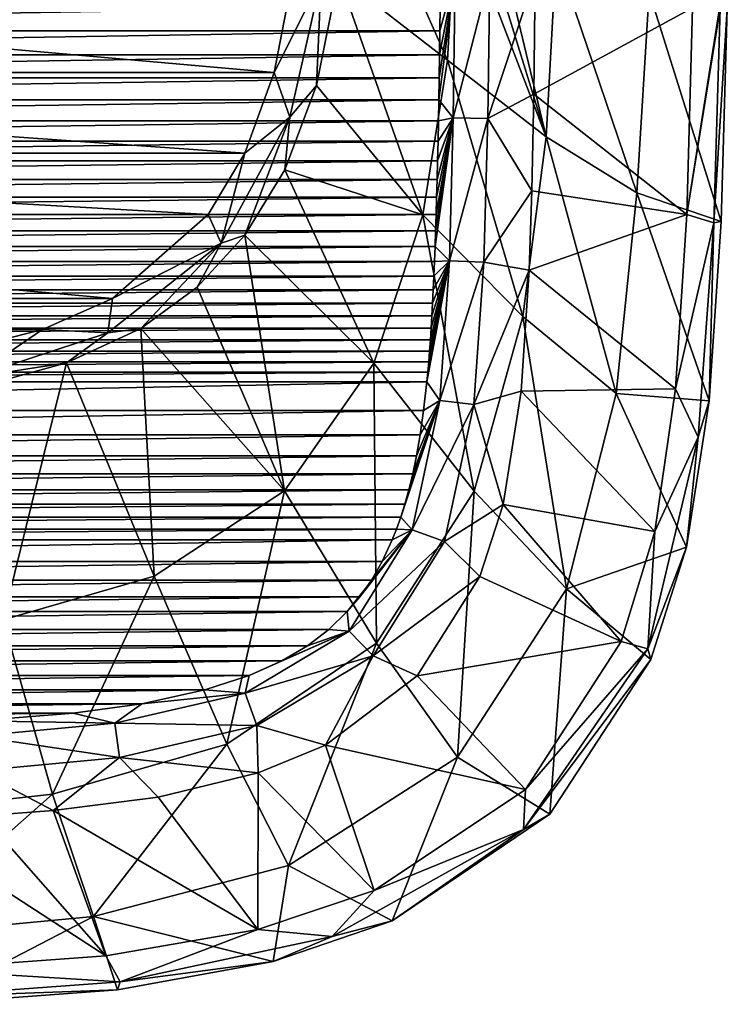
# Model space of a CAD drawing. Header units: millimetres. Extents: x -177 to 177, y -480 to 10.
# Tile 3 of 7: x 56 to 176, y -479 to -312. Entities that reach past the tile are written whole.
import ezdxf

# ---------------------------------------------------------------- set-up
doc = ezdxf.new("R2010")
doc.units = ezdxf.units.MM
doc.header["$LTSCALE"] = 198.929398
for name, color, linetype in [('10', 7, 'CONTINUOUS'), ('19', 7, 'CONTINUOUS'), ('20', 7, 'CONTINUOUS'), ('3', 7, 'CONTINUOUS'), ('7', 7, 'CONTINUOUS'), ('8', 7, 'CONTINUOUS'), ('9', 7, 'CONTINUOUS')]:
    doc.layers.add(name, color=color, linetype=linetype)

msp = doc.modelspace()

# ---------------------------------------------------------------- linework, layer by layer
at = {"layer": '10', "color": 7, "linetype": 'CONTINUOUS'}
for points in [[(99.1, -320.73, 102), (102.52, -302.85, 102), (107.06, -304.78, 103.57), (99.1, -320.73, 102)], [(110, -304.27, 107.5), (106.25, -322.96, 107.19), (107.06, -304.78, 103.57), (110, -304.27, 107.5)], [(99.1, -320.73, 102), (107.06, -304.78, 103.57), (101.74, -328.32, 103.57), (99.1, -320.73, 102)], [(107.06, -304.78, 103.57), (106.25, -322.96, 107.19), (101.74, -328.32, 103.57), (107.06, -304.78, 103.57)], [(94.1, -334.46, 102), (99.1, -320.73, 102), (101.74, -328.32, 103.57), (94.1, -334.46, 102)], [(106.25, -322.96, 107.19), (100.87, -337.28, 106.77), (101.74, -328.32, 103.57), (106.25, -322.96, 107.19)], [(94.1, -334.46, 102), (101.74, -328.32, 103.57), (90.07, -349.74, 103.57), (94.1, -334.46, 102)], [(101.74, -328.32, 103.57), (94.11, -348.37, 106.35), (90.07, -349.74, 103.57), (101.74, -328.32, 103.57)], [(100.87, -337.28, 106.77), (94.11, -348.37, 106.35), (101.74, -328.32, 103.57), (100.87, -337.28, 106.77)], [(87.87, -344.84, 102), (94.1, -334.46, 102), (90.07, -349.74, 103.57), (87.87, -344.84, 102)], [(71.66, -359.13, 102), (87.87, -344.84, 102), (90.07, -349.74, 103.57), (71.66, -359.13, 102)], [(94.11, -348.37, 106.35), (86, -357.23, 106.01), (90.07, -349.74, 103.57), (94.11, -348.37, 106.35)], [(71.66, -359.13, 102), (90.07, -349.74, 103.57), (70.82, -364.96, 103.57), (71.66, -359.13, 102)], [(90.07, -349.74, 103.57), (76.44, -364.2, 105.77), (70.82, -364.96, 103.57), (90.07, -349.74, 103.57)], [(86, -357.23, 106.01), (76.44, -364.2, 105.77), (90.07, -349.74, 103.57), (86, -357.23, 106.01)], [(59.73, -364.41, 102), (71.66, -359.13, 102), (70.82, -364.96, 103.57), (59.73, -364.41, 102)], [(43.96, -368.43, 102), (59.73, -364.41, 102), (47.73, -372.54, 103.57), (43.96, -368.43, 102)], [(59.73, -364.41, 102), (70.82, -364.96, 103.57), (47.73, -372.54, 103.57), (59.73, -364.41, 102)], [(76.44, -364.2, 105.77), (63.84, -370.07, 105.63), (70.82, -364.96, 103.57), (76.44, -364.2, 105.77)], [(70.82, -364.96, 103.57), (63.84, -370.07, 105.63), (47.73, -372.54, 103.57), (70.82, -364.96, 103.57)], [(63.84, -370.07, 105.63), (47.11, -374.62, 105.58), (47.73, -372.54, 103.57), (63.84, -370.07, 105.63)]]:
    msp.add_3dface(points, dxfattribs=at)
at = {"layer": '19', "linetype": 'CONTINUOUS'}
for points in [[(-99.1, -320.73, 102), (-102.52, -302.85, 102), (99.1, -320.73, 102), (-99.1, -320.73, 102)], [(99.1, -320.73, 102), (-102.52, -302.85, 102), (102.52, -302.85, 102), (99.1, -320.73, 102)], [(-94.1, -334.46, 102), (-99.1, -320.73, 102), (94.1, -334.46, 102), (-94.1, -334.46, 102)], [(94.1, -334.46, 102), (-99.1, -320.73, 102), (99.1, -320.73, 102), (94.1, -334.46, 102)], [(-87.87, -344.84, 102), (-94.1, -334.46, 102), (87.87, -344.84, 102), (-87.87, -344.84, 102)], [(87.87, -344.84, 102), (-94.1, -334.46, 102), (94.1, -334.46, 102), (87.87, -344.84, 102)], [(-71.66, -359.13, 102), (-87.87, -344.84, 102), (71.66, -359.13, 102), (-71.66, -359.13, 102)], [(71.66, -359.13, 102), (-87.87, -344.84, 102), (87.87, -344.84, 102), (71.66, -359.13, 102)], [(-59.73, -364.41, 102), (-71.66, -359.13, 102), (59.73, -364.41, 102), (-59.73, -364.41, 102)], [(59.73, -364.41, 102), (-71.66, -359.13, 102), (71.66, -359.13, 102), (59.73, -364.41, 102)], [(43.96, -368.43, 102), (-59.73, -364.41, 102), (59.73, -364.41, 102), (43.96, -368.43, 102)]]:
    msp.add_3dface(points, dxfattribs=at)
at = {"layer": '20', "linetype": 'CONTINUOUS'}
for points in [[(-127.22, -313.66, 384.99), (127.26, -309.41, 384.99), (-127.26, -309.41, 384.99), (-127.22, -313.66, 384.99)], [(127.22, -313.66, 384.99), (127.26, -309.41, 384.99), (-127.22, -313.66, 384.99), (127.22, -313.66, 384.99)], [(-127.17, -317.73, 384.99), (127.22, -313.66, 384.99), (-127.22, -313.66, 384.99), (-127.17, -317.73, 384.99)], [(127.17, -317.73, 384.99), (127.22, -313.66, 384.99), (-127.17, -317.73, 384.99), (127.17, -317.73, 384.99)], [(-127.11, -321.64, 384.99), (127.17, -317.73, 384.99), (-127.17, -317.73, 384.99), (-127.11, -321.64, 384.99)], [(127.11, -321.64, 384.99), (127.17, -317.73, 384.99), (-127.11, -321.64, 384.99), (127.11, -321.64, 384.99)], [(-127.04, -325.39, 384.99), (127.11, -321.64, 384.99), (-127.11, -321.64, 384.99), (-127.04, -325.39, 384.99)], [(127.04, -325.39, 384.99), (127.11, -321.64, 384.99), (-127.04, -325.39, 384.99), (127.04, -325.39, 384.99)], [(-126.97, -328.98, 384.99), (127.04, -325.39, 384.99), (-127.04, -325.39, 384.99), (-126.97, -328.98, 384.99)], [(126.97, -328.98, 384.99), (127.04, -325.39, 384.99), (-126.97, -328.98, 384.99), (126.97, -328.98, 384.99)], [(-126.9, -332.43, 384.99), (126.97, -328.98, 384.99), (-126.97, -328.98, 384.99), (-126.9, -332.43, 384.99)], [(126.9, -332.43, 384.99), (126.97, -328.98, 384.99), (-126.9, -332.43, 384.99), (126.9, -332.43, 384.99)], [(-126.82, -335.74, 384.99), (126.9, -332.43, 384.99), (-126.9, -332.43, 384.99), (-126.82, -335.74, 384.99)], [(126.82, -335.74, 384.99), (126.9, -332.43, 384.99), (-126.82, -335.74, 384.99), (126.82, -335.74, 384.99)], [(-126.74, -338.9, 384.99), (126.82, -335.74, 384.99), (-126.82, -335.74, 384.99), (-126.74, -338.9, 384.99)], [(126.74, -338.9, 384.99), (126.82, -335.74, 384.99), (-126.74, -338.9, 384.99), (126.74, -338.9, 384.99)], [(-126.66, -341.94, 384.99), (126.74, -338.9, 384.99), (-126.74, -338.9, 384.99), (-126.66, -341.94, 384.99)], [(126.66, -341.94, 384.99), (126.74, -338.9, 384.99), (-126.66, -341.94, 384.99), (126.66, -341.94, 384.99)], [(-126.58, -344.85, 384.99), (126.66, -341.94, 384.99), (-126.66, -341.94, 384.99), (-126.58, -344.85, 384.99)], [(126.58, -344.85, 384.99), (126.66, -341.94, 384.99), (-126.58, -344.85, 384.99), (126.58, -344.85, 384.99)], [(-126.49, -347.63, 384.99), (126.58, -344.85, 384.99), (-126.58, -344.85, 384.99), (-126.49, -347.63, 384.99)], [(126.49, -347.63, 384.99), (126.58, -344.85, 384.99), (-126.49, -347.63, 384.99), (126.49, -347.63, 384.99)], [(-126.4, -350.29, 384.99), (126.49, -347.63, 384.99), (-126.49, -347.63, 384.99), (-126.4, -350.29, 384.99)], [(126.4, -350.29, 384.99), (126.49, -347.63, 384.99), (-126.4, -350.29, 384.99), (126.4, -350.29, 384.99)], [(-126.3, -352.85, 384.99), (126.4, -350.29, 384.99), (-126.4, -350.29, 384.99), (-126.3, -352.85, 384.99)], [(126.3, -352.85, 384.99), (126.4, -350.29, 384.99), (-126.3, -352.85, 384.99), (126.3, -352.85, 384.99)], [(-126.2, -355.31, 384.99), (126.3, -352.85, 384.99), (-126.3, -352.85, 384.99), (-126.2, -355.31, 384.99)], [(126.2, -355.31, 384.99), (126.3, -352.85, 384.99), (-126.2, -355.31, 384.99), (126.2, -355.31, 384.99)], [(-126.09, -357.66, 384.99), (126.2, -355.31, 384.99), (-126.2, -355.31, 384.99), (-126.09, -357.66, 384.99)], [(126.09, -357.66, 384.99), (126.2, -355.31, 384.99), (-126.09, -357.66, 384.99), (126.09, -357.66, 384.99)], [(-125.98, -359.92, 384.99), (126.09, -357.66, 384.99), (-126.09, -357.66, 384.99), (-125.98, -359.92, 384.99)], [(125.98, -359.92, 384.99), (126.09, -357.66, 384.99), (-125.98, -359.92, 384.99), (125.98, -359.92, 384.99)], [(-125.86, -362.09, 384.99), (125.98, -359.92, 384.99), (-125.98, -359.92, 384.99), (-125.86, -362.09, 384.99)], [(125.86, -362.09, 384.99), (125.98, -359.92, 384.99), (-125.86, -362.09, 384.99), (125.86, -362.09, 384.99)], [(-125.73, -364.16, 384.99), (125.86, -362.09, 384.99), (-125.86, -362.09, 384.99), (-125.73, -364.16, 384.99)], [(125.73, -364.16, 384.99), (125.86, -362.09, 384.99), (-125.73, -364.16, 384.99), (125.73, -364.16, 384.99)], [(-125.6, -366.16, 384.99), (125.73, -364.16, 384.99), (-125.73, -364.16, 384.99), (-125.6, -366.16, 384.99)], [(125.6, -366.16, 384.99), (125.73, -364.16, 384.99), (-125.6, -366.16, 384.99), (125.6, -366.16, 384.99)], [(-125.45, -368.06, 384.99), (125.6, -366.16, 384.99), (-125.6, -366.16, 384.99), (-125.45, -368.06, 384.99)], [(125.45, -368.06, 384.99), (125.6, -366.16, 384.99), (-125.45, -368.06, 384.99), (125.45, -368.06, 384.99)], [(-125.31, -369.88, 385), (125.45, -368.06, 384.99), (-125.45, -368.06, 384.99), (-125.31, -369.88, 385)], [(125.31, -369.88, 385), (125.45, -368.06, 384.99), (-125.31, -369.88, 385), (125.31, -369.88, 385)], [(-125.15, -371.63, 385), (125.31, -369.88, 385), (-125.31, -369.88, 385), (-125.15, -371.63, 385)], [(125.15, -371.63, 385), (125.31, -369.88, 385), (-125.15, -371.63, 385), (125.15, -371.63, 385)], [(-124.99, -373.29, 385), (125.15, -371.63, 385), (-125.15, -371.63, 385), (-124.99, -373.29, 385)], [(124.99, -373.29, 385), (125.15, -371.63, 385), (-124.99, -373.29, 385), (124.99, -373.29, 385)], [(-124.44, -378.15, 385), (124.99, -373.29, 385), (-124.99, -373.29, 385), (-124.44, -378.15, 385)], [(124.44, -378.15, 385), (124.99, -373.29, 385), (-124.44, -378.15, 385), (124.44, -378.15, 385)], [(-123.85, -382.31, 385), (124.44, -378.15, 385), (-124.44, -378.15, 385), (-123.85, -382.31, 385)], [(123.85, -382.31, 385), (124.44, -378.15, 385), (-123.85, -382.31, 385), (123.85, -382.31, 385)], [(-123.24, -385.86, 385), (123.85, -382.31, 385), (-123.85, -382.31, 385), (-123.24, -385.86, 385)], [(123.24, -385.86, 385), (123.85, -382.31, 385), (-123.24, -385.86, 385), (123.24, -385.86, 385)], [(-122.6, -388.93, 385), (123.24, -385.86, 385), (-123.24, -385.86, 385), (-122.6, -388.93, 385)], [(122.6, -388.93, 385), (123.24, -385.86, 385), (-122.6, -388.93, 385), (122.6, -388.93, 385)], [(-121.95, -391.65, 385), (122.6, -388.93, 385), (-122.6, -388.93, 385), (-121.95, -391.65, 385)], [(121.95, -391.65, 385), (122.6, -388.93, 385), (-121.95, -391.65, 385), (121.95, -391.65, 385)], [(-121.27, -394.08, 385.01), (121.95, -391.65, 385), (-121.95, -391.65, 385), (-121.27, -394.08, 385.01)], [(121.27, -394.08, 385.01), (121.95, -391.65, 385), (-121.27, -394.08, 385.01), (121.27, -394.08, 385.01)], [(-120.58, -396.28, 385.01), (121.27, -394.08, 385.01), (-121.27, -394.08, 385.01), (-120.58, -396.28, 385.01)], [(120.58, -396.28, 385.01), (121.27, -394.08, 385.01), (-120.58, -396.28, 385.01), (120.58, -396.28, 385.01)], [(-119.86, -398.3, 385.01), (120.58, -396.28, 385.01), (-120.58, -396.28, 385.01), (-119.86, -398.3, 385.01)], [(119.86, -398.3, 385.01), (120.58, -396.28, 385.01), (-119.86, -398.3, 385.01), (119.86, -398.3, 385.01)], [(-119.13, -400.14, 385.01), (119.86, -398.3, 385.01), (-119.86, -398.3, 385.01), (-119.13, -400.14, 385.01)], [(119.13, -400.14, 385.01), (119.86, -398.3, 385.01), (-119.13, -400.14, 385.01), (119.13, -400.14, 385.01)], [(-117.41, -403.81, 385.01), (119.13, -400.14, 385.01), (-119.13, -400.14, 385.01), (-117.41, -403.81, 385.01)], [(117.41, -403.81, 385.01), (119.13, -400.14, 385.01), (-117.41, -403.81, 385.01), (117.41, -403.81, 385.01)], [(-115.58, -406.98, 385.02), (117.41, -403.81, 385.01), (-117.41, -403.81, 385.01), (-115.58, -406.98, 385.02)], [(115.58, -406.98, 385.02), (117.41, -403.81, 385.01), (-115.58, -406.98, 385.02), (115.58, -406.98, 385.02)], [(-113.62, -409.79, 385.02), (115.58, -406.98, 385.02), (-115.58, -406.98, 385.02), (-113.62, -409.79, 385.02)], [(113.62, -409.79, 385.02), (115.58, -406.98, 385.02), (-113.62, -409.79, 385.02), (113.62, -409.79, 385.02)], [(-111.49, -412.32, 385.02), (113.62, -409.79, 385.02), (-113.62, -409.79, 385.02), (-111.49, -412.32, 385.02)], [(111.49, -412.32, 385.02), (113.62, -409.79, 385.02), (-111.49, -412.32, 385.02), (111.49, -412.32, 385.02)], [(-108.34, -415.36, 385.02), (111.49, -412.32, 385.02), (-111.49, -412.32, 385.02), (-108.34, -415.36, 385.02)], [(108.34, -415.36, 385.02), (111.49, -412.32, 385.02), (-108.34, -415.36, 385.02), (108.34, -415.36, 385.02)], [(-104.71, -418.12, 385.03), (108.34, -415.36, 385.02), (-108.34, -415.36, 385.02), (-104.71, -418.12, 385.03)], [(104.71, -418.12, 385.03), (108.34, -415.36, 385.02), (-104.71, -418.12, 385.03), (104.71, -418.12, 385.03)], [(-100.36, -420.69, 385.03), (104.71, -418.12, 385.03), (-104.71, -418.12, 385.03), (-100.36, -420.69, 385.03)], [(100.36, -420.69, 385.03), (104.71, -418.12, 385.03), (-100.36, -420.69, 385.03), (100.36, -420.69, 385.03)], [(-94.81, -423.17, 385.03), (100.36, -420.69, 385.03), (-100.36, -420.69, 385.03), (-94.81, -423.17, 385.03)], [(94.81, -423.17, 385.03), (100.36, -420.69, 385.03), (-94.81, -423.17, 385.03), (94.81, -423.17, 385.03)], [(-87.29, -425.62, 385.03), (94.81, -423.17, 385.03), (-94.81, -423.17, 385.03), (-87.29, -425.62, 385.03)], [(87.29, -425.62, 385.03), (94.81, -423.17, 385.03), (-87.29, -425.62, 385.03), (87.29, -425.62, 385.03)], [(-76.59, -427.97, 385.03), (87.29, -425.62, 385.03), (-87.29, -425.62, 385.03), (-76.59, -427.97, 385.03)], [(76.59, -427.97, 385.03), (87.29, -425.62, 385.03), (-76.59, -427.97, 385.03), (76.59, -427.97, 385.03)], [(-64.98, -429.58, 385.03), (76.59, -427.97, 385.03), (-76.59, -427.97, 385.03), (-64.98, -429.58, 385.03)], [(64.98, -429.58, 385.03), (76.59, -427.97, 385.03), (-64.98, -429.58, 385.03), (64.98, -429.58, 385.03)], [(-48.64, -430.9, 385.03), (64.98, -429.58, 385.03), (-64.98, -429.58, 385.03), (-48.64, -430.9, 385.03)], [(48.64, -430.9, 385.03), (64.98, -429.58, 385.03), (-48.64, -430.9, 385.03), (48.64, -430.9, 385.03)]]:
    msp.add_3dface(points, dxfattribs=at)
at = {"layer": '3', "color": 7, "linetype": 'CONTINUOUS'}
for points in [[(143.39, -304.33, 400), (143.15, -324.44, 400), (170.09, -309.77, 400), (143.39, -304.33, 400)], [(170.09, -309.77, 400), (143.15, -324.44, 400), (169.11, -344.88, 400), (170.09, -309.77, 400)], [(143.15, -324.44, 400), (142.79, -340.86, 400), (169.11, -344.88, 400), (143.15, -324.44, 400)], [(142.79, -340.86, 400), (142.34, -354.34, 400), (169.11, -344.88, 400), (142.79, -340.86, 400)], [(169.11, -344.88, 400), (142.34, -354.34, 400), (167.23, -374.47, 400), (169.11, -344.88, 400)], [(142.34, -354.34, 400), (141, -374.89, 400), (167.23, -374.47, 400), (142.34, -354.34, 400)], [(167.23, -374.47, 400), (141, -374.89, 400), (163.67, -398.69, 400), (167.23, -374.47, 400)], [(141, -374.89, 400), (137.93, -394.11, 400), (163.67, -398.69, 400), (141, -374.89, 400)], [(137.93, -394.11, 400), (133.98, -406.36, 400), (157.98, -417.37, 400), (137.93, -394.11, 400)], [(163.67, -398.69, 400), (137.93, -394.11, 400), (157.98, -417.37, 400), (163.67, -398.69, 400)], [(133.98, -406.36, 400), (123.35, -423.22, 400), (157.98, -417.37, 400), (133.98, -406.36, 400)], [(157.98, -417.37, 400), (123.35, -423.22, 400), (141.75, -442.52, 400), (157.98, -417.37, 400)], [(123.35, -423.22, 400), (107.78, -435, 400), (141.75, -442.52, 400), (123.35, -423.22, 400)], [(107.78, -435, 400), (96.37, -439.73, 400), (116.06, -459.72, 400), (107.78, -435, 400)], [(141.75, -442.52, 400), (107.78, -435, 400), (116.06, -459.72, 400), (141.75, -442.52, 400)], [(96.37, -439.73, 400), (79.36, -443.85, 400), (96.29, -466.29, 400), (96.37, -439.73, 400)], [(116.06, -459.72, 400), (96.37, -439.73, 400), (96.29, -466.29, 400), (116.06, -459.72, 400)], [(79.36, -443.85, 400), (61.58, -446.13, 400), (96.29, -466.29, 400), (79.36, -443.85, 400)], [(61.58, -446.13, 400), (49.55, -447, 400), (70.52, -470.77, 400), (61.58, -446.13, 400)], [(96.29, -466.29, 400), (61.58, -446.13, 400), (70.52, -470.77, 400), (96.29, -466.29, 400)], [(49.55, -447, 400), (34.8, -447.62, 400), (70.52, -470.77, 400), (49.55, -447, 400)], [(70.52, -470.77, 400), (34.8, -447.62, 400), (38.54, -473.1, 400), (70.52, -470.77, 400)]]:
    msp.add_3dface(points, dxfattribs=at)
at = {"layer": '7', "color": 7, "linetype": 'CONTINUOUS'}
for points in [[(127.11, -321.64, 384.99), (127.04, -325.39, 384.99), (129.82, -304.12, 392.58), (127.11, -321.64, 384.99)], [(129.82, -304.12, 392.58), (127.04, -325.39, 384.99), (129.49, -328.45, 392.57), (129.82, -304.12, 392.58)], [(127.17, -317.73, 384.99), (127.11, -321.64, 384.99), (129.82, -304.12, 392.58), (127.17, -317.73, 384.99)], [(127.22, -313.66, 384.99), (127.17, -317.73, 384.99), (129.82, -304.12, 392.58), (127.22, -313.66, 384.99)], [(127.26, -309.41, 384.99), (127.22, -313.66, 384.99), (129.82, -304.12, 392.58), (127.26, -309.41, 384.99)], [(129.82, -304.12, 392.58), (129.49, -328.45, 392.57), (135.66, -304.16, 398.03), (129.82, -304.12, 392.58)], [(135.66, -304.16, 398.03), (129.49, -328.45, 392.57), (135.34, -328.57, 398.03), (135.66, -304.16, 398.03)], [(143.39, -304.33, 400), (135.66, -304.16, 398.03), (135.34, -328.57, 398.03), (143.39, -304.33, 400)], [(143.15, -324.44, 400), (143.39, -304.33, 400), (135.34, -328.57, 398.03), (143.15, -324.44, 400)], [(142.79, -340.86, 400), (143.15, -324.44, 400), (135.34, -328.57, 398.03), (142.79, -340.86, 400)], [(127.04, -325.39, 384.99), (126.97, -328.98, 384.99), (129.49, -328.45, 392.57), (127.04, -325.39, 384.99)], [(126.49, -347.63, 384.99), (126.4, -350.29, 384.99), (129.49, -328.45, 392.57), (126.49, -347.63, 384.99)], [(129.49, -328.45, 392.57), (126.4, -350.29, 384.99), (128.82, -352.72, 392.57), (129.49, -328.45, 392.57)], [(126.58, -344.85, 384.99), (126.49, -347.63, 384.99), (129.49, -328.45, 392.57), (126.58, -344.85, 384.99)], [(126.66, -341.94, 384.99), (126.58, -344.85, 384.99), (129.49, -328.45, 392.57), (126.66, -341.94, 384.99)], [(126.74, -338.9, 384.99), (126.66, -341.94, 384.99), (129.49, -328.45, 392.57), (126.74, -338.9, 384.99)], [(126.82, -335.74, 384.99), (126.74, -338.9, 384.99), (129.49, -328.45, 392.57), (126.82, -335.74, 384.99)], [(126.9, -332.43, 384.99), (126.82, -335.74, 384.99), (129.49, -328.45, 392.57), (126.9, -332.43, 384.99)], [(126.97, -328.98, 384.99), (126.9, -332.43, 384.99), (129.49, -328.45, 392.57), (126.97, -328.98, 384.99)], [(129.49, -328.45, 392.57), (128.82, -352.72, 392.57), (135.34, -328.57, 398.03), (129.49, -328.45, 392.57)], [(135.34, -328.57, 398.03), (128.82, -352.72, 392.57), (134.66, -352.95, 398.03), (135.34, -328.57, 398.03)], [(142.79, -340.86, 400), (135.34, -328.57, 398.03), (134.66, -352.95, 398.03), (142.79, -340.86, 400)], [(142.34, -354.34, 400), (142.79, -340.86, 400), (134.66, -352.95, 398.03), (142.34, -354.34, 400)], [(126.4, -350.29, 384.99), (126.3, -352.85, 384.99), (128.82, -352.72, 392.57), (126.4, -350.29, 384.99)], [(125.15, -371.63, 385), (124.99, -373.29, 385), (128.82, -352.72, 392.57), (125.15, -371.63, 385)], [(128.82, -352.72, 392.57), (124.99, -373.29, 385), (127.18, -376.47, 392.58), (128.82, -352.72, 392.57)], [(125.31, -369.88, 385), (125.15, -371.63, 385), (128.82, -352.72, 392.57), (125.31, -369.88, 385)], [(125.45, -368.06, 384.99), (125.31, -369.88, 385), (128.82, -352.72, 392.57), (125.45, -368.06, 384.99)], [(125.6, -366.16, 384.99), (125.45, -368.06, 384.99), (128.82, -352.72, 392.57), (125.6, -366.16, 384.99)], [(125.73, -364.16, 384.99), (125.6, -366.16, 384.99), (128.82, -352.72, 392.57), (125.73, -364.16, 384.99)], [(125.86, -362.09, 384.99), (125.73, -364.16, 384.99), (128.82, -352.72, 392.57), (125.86, -362.09, 384.99)], [(125.98, -359.92, 384.99), (125.86, -362.09, 384.99), (128.82, -352.72, 392.57), (125.98, -359.92, 384.99)], [(126.09, -357.66, 384.99), (125.98, -359.92, 384.99), (128.82, -352.72, 392.57), (126.09, -357.66, 384.99)], [(126.2, -355.31, 384.99), (126.09, -357.66, 384.99), (128.82, -352.72, 392.57), (126.2, -355.31, 384.99)], [(126.3, -352.85, 384.99), (126.2, -355.31, 384.99), (128.82, -352.72, 392.57), (126.3, -352.85, 384.99)], [(128.82, -352.72, 392.57), (127.18, -376.47, 392.58), (134.66, -352.95, 398.03), (128.82, -352.72, 392.57)], [(134.66, -352.95, 398.03), (127.18, -376.47, 392.58), (132.99, -377.14, 398.03), (134.66, -352.95, 398.03)], [(142.34, -354.34, 400), (134.66, -352.95, 398.03), (132.99, -377.14, 398.03), (142.34, -354.34, 400)], [(141, -374.89, 400), (142.34, -354.34, 400), (132.99, -377.14, 398.03), (141, -374.89, 400)], [(124.99, -373.29, 385), (124.44, -378.15, 385), (127.18, -376.47, 392.58), (124.99, -373.29, 385)], [(137.93, -394.11, 400), (141, -374.89, 400), (132.99, -377.14, 398.03), (137.93, -394.11, 400)], [(121.27, -394.08, 385.01), (120.58, -396.28, 385.01), (127.18, -376.47, 392.58), (121.27, -394.08, 385.01)], [(127.18, -376.47, 392.58), (120.58, -396.28, 385.01), (122.51, -398.41, 392.59), (127.18, -376.47, 392.58)], [(121.95, -391.65, 385), (121.27, -394.08, 385.01), (127.18, -376.47, 392.58), (121.95, -391.65, 385)], [(122.6, -388.93, 385), (121.95, -391.65, 385), (127.18, -376.47, 392.58), (122.6, -388.93, 385)], [(127.18, -376.47, 392.58), (122.51, -398.41, 392.59), (132.99, -377.14, 398.03), (127.18, -376.47, 392.58)], [(132.99, -377.14, 398.03), (122.51, -398.41, 392.59), (128.02, -400.4, 398.04), (132.99, -377.14, 398.03)], [(123.24, -385.86, 385), (122.6, -388.93, 385), (127.18, -376.47, 392.58), (123.24, -385.86, 385)], [(123.85, -382.31, 385), (123.24, -385.86, 385), (127.18, -376.47, 392.58), (123.85, -382.31, 385)], [(124.44, -378.15, 385), (123.85, -382.31, 385), (127.18, -376.47, 392.58), (124.44, -378.15, 385)], [(137.93, -394.11, 400), (132.99, -377.14, 398.03), (128.02, -400.4, 398.04), (137.93, -394.11, 400)], [(133.98, -406.36, 400), (137.93, -394.11, 400), (128.02, -400.4, 398.04), (133.98, -406.36, 400)], [(120.58, -396.28, 385.01), (119.86, -398.3, 385.01), (122.51, -398.41, 392.59), (120.58, -396.28, 385.01)], [(113.62, -409.79, 385.02), (111.49, -412.32, 385.02), (122.51, -398.41, 392.59), (113.62, -409.79, 385.02)], [(122.51, -398.41, 392.59), (111.49, -412.32, 385.02), (111.8, -415.64, 392.61), (122.51, -398.41, 392.59)], [(122.51, -398.41, 392.59), (111.8, -415.64, 392.61), (128.02, -400.4, 398.04), (122.51, -398.41, 392.59)], [(115.58, -406.98, 385.02), (113.62, -409.79, 385.02), (122.51, -398.41, 392.59), (115.58, -406.98, 385.02)], [(117.41, -403.81, 385.01), (115.58, -406.98, 385.02), (122.51, -398.41, 392.59), (117.41, -403.81, 385.01)], [(119.13, -400.14, 385.01), (117.41, -403.81, 385.01), (122.51, -398.41, 392.59), (119.13, -400.14, 385.01)], [(119.86, -398.3, 385.01), (119.13, -400.14, 385.01), (122.51, -398.41, 392.59), (119.86, -398.3, 385.01)], [(128.02, -400.4, 398.04), (111.8, -415.64, 392.61), (115.89, -419.85, 398.05), (128.02, -400.4, 398.04)], [(133.98, -406.36, 400), (128.02, -400.4, 398.04), (115.89, -419.85, 398.05), (133.98, -406.36, 400)], [(123.35, -423.22, 400), (133.98, -406.36, 400), (115.89, -419.85, 398.05), (123.35, -423.22, 400)], [(111.49, -412.32, 385.02), (108.34, -415.36, 385.02), (111.8, -415.64, 392.61), (111.49, -412.32, 385.02)], [(111.8, -415.64, 392.61), (94.81, -423.17, 385.03), (94.13, -426.15, 392.62), (111.8, -415.64, 392.61)], [(111.8, -415.64, 392.61), (94.13, -426.15, 392.62), (115.89, -419.85, 398.05), (111.8, -415.64, 392.61)], [(100.36, -420.69, 385.03), (94.81, -423.17, 385.03), (111.8, -415.64, 392.61), (100.36, -420.69, 385.03)], [(104.71, -418.12, 385.03), (100.36, -420.69, 385.03), (111.8, -415.64, 392.61), (104.71, -418.12, 385.03)], [(108.34, -415.36, 385.02), (104.71, -418.12, 385.03), (111.8, -415.64, 392.61), (108.34, -415.36, 385.02)], [(115.89, -419.85, 398.05), (94.13, -426.15, 392.62), (96.11, -431.69, 398.06), (115.89, -419.85, 398.05)], [(107.78, -435, 400), (115.89, -419.85, 398.05), (96.11, -431.69, 398.06), (107.78, -435, 400)], [(107.78, -435, 400), (123.35, -423.22, 400), (115.89, -419.85, 398.05), (107.78, -435, 400)], [(94.81, -423.17, 385.03), (87.29, -425.62, 385.03), (94.13, -426.15, 392.62), (94.81, -423.17, 385.03)], [(94.13, -426.15, 392.62), (76.59, -427.97, 385.03), (72.02, -431.27, 392.62), (94.13, -426.15, 392.62)], [(94.13, -426.15, 392.62), (72.02, -431.27, 392.62), (96.11, -431.69, 398.06), (94.13, -426.15, 392.62)], [(87.29, -425.62, 385.03), (76.59, -427.97, 385.03), (94.13, -426.15, 392.62), (87.29, -425.62, 385.03)], [(76.59, -427.97, 385.03), (64.98, -429.58, 385.03), (72.02, -431.27, 392.62), (76.59, -427.97, 385.03)], [(64.98, -429.58, 385.03), (48.64, -430.9, 385.03), (72.02, -431.27, 392.62), (64.98, -429.58, 385.03)], [(72.02, -431.27, 392.62), (48.64, -430.9, 385.03), (48.41, -433.47, 392.62), (72.02, -431.27, 392.62)], [(72.02, -431.27, 392.62), (48.41, -433.47, 392.62), (72.85, -437.1, 398.06), (72.02, -431.27, 392.62)], [(96.11, -431.69, 398.06), (72.02, -431.27, 392.62), (72.85, -437.1, 398.06), (96.11, -431.69, 398.06)], [(96.37, -439.73, 400), (96.11, -431.69, 398.06), (72.85, -437.1, 398.06), (96.37, -439.73, 400)], [(96.37, -439.73, 400), (107.78, -435, 400), (96.11, -431.69, 398.06), (96.37, -439.73, 400)], [(72.85, -437.1, 398.06), (48.41, -433.47, 392.62), (48.73, -439.34, 398.06), (72.85, -437.1, 398.06)], [(61.58, -446.13, 400), (72.85, -437.1, 398.06), (48.73, -439.34, 398.06), (61.58, -446.13, 400)], [(61.58, -446.13, 400), (79.36, -443.85, 400), (72.85, -437.1, 398.06), (61.58, -446.13, 400)], [(79.36, -443.85, 400), (96.37, -439.73, 400), (72.85, -437.1, 398.06), (79.36, -443.85, 400)], [(49.55, -447, 400), (61.58, -446.13, 400), (48.73, -439.34, 398.06), (49.55, -447, 400)]]:
    msp.add_3dface(points, dxfattribs=at)
at = {"layer": '8', "color": 7, "linetype": 'CONTINUOUS'}
for points in [[(111.89, -281.05, 107.64), (128.52, -318.63, 174.7), (110, -304.27, 107.5), (111.89, -281.05, 107.64)], [(111.89, -281.05, 107.64), (129.95, -291.81, 172.85), (128.52, -318.63, 174.7), (111.89, -281.05, 107.64)], [(129.95, -291.81, 172.85), (145.25, -331.65, 245.7), (128.52, -318.63, 174.7), (129.95, -291.81, 172.85)], [(129.95, -291.81, 172.85), (133.59, -293.85, 187.31), (145.25, -331.65, 245.7), (129.95, -291.81, 172.85)], [(133.59, -293.85, 187.31), (136.62, -295.51, 199.71), (145.25, -331.65, 245.7), (133.59, -293.85, 187.31)], [(136.62, -295.51, 199.71), (146.93, -300.74, 244.39), (145.25, -331.65, 245.7), (136.62, -295.51, 199.71)], [(146.93, -300.74, 244.39), (160.63, -341.16, 318.97), (145.25, -331.65, 245.7), (146.93, -300.74, 244.39)], [(146.93, -300.74, 244.39), (162.74, -307.03, 321.05), (160.63, -341.16, 318.97), (146.93, -300.74, 244.39)], [(110, -304.27, 107.5), (124.32, -344.9, 174.49), (106.25, -322.96, 107.19), (110, -304.27, 107.5)], [(128.52, -318.63, 174.7), (124.32, -344.9, 174.49), (110, -304.27, 107.5), (128.52, -318.63, 174.7)], [(162.74, -307.03, 321.05), (174.96, -346.08, 392.87), (160.63, -341.16, 318.97), (162.74, -307.03, 321.05)], [(162.74, -307.03, 321.05), (176, -309.88, 392.95), (174.96, -346.08, 392.87), (162.74, -307.03, 321.05)], [(128.52, -318.63, 174.7), (141.3, -362.21, 245.67), (124.32, -344.9, 174.49), (128.52, -318.63, 174.7)], [(145.25, -331.65, 245.7), (141.3, -362.21, 245.67), (128.52, -318.63, 174.7), (145.25, -331.65, 245.7)], [(106.25, -322.96, 107.19), (124.32, -344.9, 174.49), (100.87, -337.28, 106.77), (106.25, -322.96, 107.19)], [(145.25, -331.65, 245.7), (157.13, -375.26, 318.98), (141.3, -362.21, 245.67), (145.25, -331.65, 245.7)], [(160.63, -341.16, 318.97), (157.13, -375.26, 318.98), (145.25, -331.65, 245.7), (160.63, -341.16, 318.97)], [(100.87, -337.28, 106.77), (115.99, -370.09, 174.3), (94.11, -348.37, 106.35), (100.87, -337.28, 106.77)], [(124.32, -344.9, 174.49), (115.99, -370.09, 174.3), (100.87, -337.28, 106.77), (124.32, -344.9, 174.49)], [(160.63, -341.16, 318.97), (172.93, -376.54, 392.79), (157.13, -375.26, 318.98), (160.63, -341.16, 318.97)], [(174.96, -346.08, 392.87), (172.93, -376.54, 392.79), (160.63, -341.16, 318.97), (174.96, -346.08, 392.87)], [(124.32, -344.9, 174.49), (133.01, -391.85, 245.64), (115.99, -370.09, 174.3), (124.32, -344.9, 174.49)], [(141.3, -362.21, 245.67), (133.01, -391.85, 245.64), (124.32, -344.9, 174.49), (141.3, -362.21, 245.67)], [(94.11, -348.37, 106.35), (100.85, -391.78, 174.1), (86, -357.23, 106.01), (94.11, -348.37, 106.35)], [(115.99, -370.09, 174.3), (100.85, -391.78, 174.1), (94.11, -348.37, 106.35), (115.99, -370.09, 174.3)], [(86, -357.23, 106.01), (100.85, -391.78, 174.1), (76.44, -364.2, 105.77), (86, -357.23, 106.01)], [(141.3, -362.21, 245.67), (148.69, -408.44, 318.99), (133.01, -391.85, 245.64), (141.3, -362.21, 245.67)], [(157.13, -375.26, 318.98), (148.69, -408.44, 318.99), (141.3, -362.21, 245.67), (157.13, -375.26, 318.98)], [(76.44, -364.2, 105.77), (78.69, -406.31, 173.92), (63.84, -370.07, 105.63), (76.44, -364.2, 105.77)], [(100.85, -391.78, 174.1), (78.69, -406.31, 173.92), (76.44, -364.2, 105.77), (100.85, -391.78, 174.1)], [(63.84, -370.07, 105.63), (53.1, -413.69, 173.75), (47.11, -374.62, 105.58), (63.84, -370.07, 105.63)], [(78.69, -406.31, 173.92), (53.1, -413.69, 173.75), (63.84, -370.07, 105.63), (78.69, -406.31, 173.92)], [(115.99, -370.09, 174.3), (116.44, -417.67, 245.61), (100.85, -391.78, 174.1), (115.99, -370.09, 174.3)], [(133.01, -391.85, 245.64), (116.44, -417.67, 245.61), (115.99, -370.09, 174.3), (133.01, -391.85, 245.64)], [(157.13, -375.26, 318.98), (169.08, -401.38, 392.71), (148.69, -408.44, 318.99), (157.13, -375.26, 318.98)], [(172.93, -376.54, 392.79), (169.08, -401.38, 392.71), (157.13, -375.26, 318.98), (172.93, -376.54, 392.79)], [(100.85, -391.78, 174.1), (91.07, -434.86, 245.59), (78.69, -406.31, 173.92), (100.85, -391.78, 174.1)], [(116.44, -417.67, 245.61), (91.07, -434.86, 245.59), (100.85, -391.78, 174.1), (116.44, -417.67, 245.61)], [(133.01, -391.85, 245.64), (130.19, -437.07, 319), (116.44, -417.67, 245.61), (133.01, -391.85, 245.64)], [(148.69, -408.44, 318.99), (130.19, -437.07, 319), (133.01, -391.85, 245.64), (148.69, -408.44, 318.99)], [(169.08, -401.38, 392.71), (163.03, -420.48, 392.68), (148.69, -408.44, 318.99), (169.08, -401.38, 392.71)], [(78.69, -406.31, 173.92), (61.46, -443.35, 245.56), (53.1, -413.69, 173.75), (78.69, -406.31, 173.92)], [(91.07, -434.86, 245.59), (61.46, -443.35, 245.56), (78.69, -406.31, 173.92), (91.07, -434.86, 245.59)], [(148.69, -408.44, 318.99), (145.85, -446.73, 392.77), (130.19, -437.07, 319), (148.69, -408.44, 318.99)], [(163.03, -420.48, 392.68), (145.85, -446.73, 392.77), (148.69, -408.44, 318.99), (163.03, -420.48, 392.68)], [(61.46, -443.35, 245.56), (30.82, -446.7, 245.54), (53.1, -413.69, 173.75), (61.46, -443.35, 245.56)], [(116.44, -417.67, 245.61), (101.53, -455.45, 319), (91.07, -434.86, 245.59), (116.44, -417.67, 245.61)], [(130.19, -437.07, 319), (101.53, -455.45, 319), (116.44, -417.67, 245.61), (130.19, -437.07, 319)], [(91.07, -434.86, 245.59), (68.42, -464.1, 319.01), (61.46, -443.35, 245.56), (91.07, -434.86, 245.59)], [(101.53, -455.45, 319), (68.42, -464.1, 319.01), (91.07, -434.86, 245.59), (101.53, -455.45, 319)], [(130.19, -437.07, 319), (119.1, -464.85, 393.03), (101.53, -455.45, 319), (130.19, -437.07, 319)], [(145.85, -446.73, 392.77), (119.1, -464.85, 393.03), (130.19, -437.07, 319), (145.85, -446.73, 392.77)], [(61.46, -443.35, 245.56), (34.3, -467.33, 319.01), (30.82, -446.7, 245.54), (61.46, -443.35, 245.56)], [(68.42, -464.1, 319.01), (34.3, -467.33, 319.01), (61.46, -443.35, 245.56), (68.42, -464.1, 319.01)], [(101.53, -455.45, 319), (98.91, -471.76, 393.18), (68.42, -464.1, 319.01), (101.53, -455.45, 319)], [(119.1, -464.85, 393.03), (98.91, -471.76, 393.18), (101.53, -455.45, 319), (119.1, -464.85, 393.03)], [(68.42, -464.1, 319.01), (39.65, -479.02, 393.39), (34.3, -467.33, 319.01), (68.42, -464.1, 319.01)], [(72.51, -476.54, 393.32), (39.65, -479.02, 393.39), (68.42, -464.1, 319.01), (72.51, -476.54, 393.32)], [(98.91, -471.76, 393.18), (72.51, -476.54, 393.32), (68.42, -464.1, 319.01), (98.91, -471.76, 393.18)]]:
    msp.add_3dface(points, dxfattribs=at)
at = {"layer": '9', "color": 7, "linetype": 'CONTINUOUS'}
for points in [[(170.09, -309.77, 400), (169.11, -344.88, 400), (174.69, -309.85, 397.85), (170.09, -309.77, 400)], [(169.11, -344.88, 400), (174.77, -309.86, 397.75), (174.69, -309.85, 397.85), (169.11, -344.88, 400)], [(174.77, -309.86, 397.75), (169.11, -344.88, 400), (173.74, -346.26, 397.75), (174.77, -309.86, 397.75)], [(176, -309.88, 392.95), (174.77, -309.86, 397.75), (173.74, -346.26, 397.75), (176, -309.88, 392.95)], [(174.96, -346.08, 392.87), (176, -309.88, 392.95), (173.74, -346.26, 397.75), (174.96, -346.08, 392.87)], [(169.11, -344.88, 400), (167.23, -374.47, 400), (173.74, -346.26, 397.75), (169.11, -344.88, 400)], [(172.93, -376.54, 392.79), (174.96, -346.08, 392.87), (173.74, -346.26, 397.75), (172.93, -376.54, 392.79)], [(173.74, -346.26, 397.75), (167.23, -374.47, 400), (171.05, -382.71, 397.75), (173.74, -346.26, 397.75)], [(172.93, -376.54, 392.79), (173.74, -346.26, 397.75), (171.05, -382.71, 397.75), (172.93, -376.54, 392.79)], [(167.23, -374.47, 400), (163.67, -398.69, 400), (171.05, -382.71, 397.75), (167.23, -374.47, 400)], [(169.08, -401.38, 392.71), (172.93, -376.54, 392.79), (171.05, -382.71, 397.75), (169.08, -401.38, 392.71)], [(171.05, -382.71, 397.75), (163.67, -398.69, 400), (162.51, -418.67, 397.75), (171.05, -382.71, 397.75)], [(169.08, -401.38, 392.71), (171.05, -382.71, 397.75), (162.51, -418.67, 397.75), (169.08, -401.38, 392.71)], [(163.67, -398.69, 400), (157.98, -417.37, 400), (162.51, -418.67, 397.75), (163.67, -398.69, 400)], [(163.03, -420.48, 392.68), (169.08, -401.38, 392.71), (162.51, -418.67, 397.75), (163.03, -420.48, 392.68)], [(157.98, -417.37, 400), (141.75, -442.52, 400), (162.51, -418.67, 397.75), (157.98, -417.37, 400)], [(162.51, -418.67, 397.75), (141.75, -442.52, 400), (141.38, -449.34, 397.75), (162.51, -418.67, 397.75)], [(163.03, -420.48, 392.68), (162.51, -418.67, 397.75), (141.38, -449.34, 397.75), (163.03, -420.48, 392.68)], [(145.85, -446.73, 392.77), (163.03, -420.48, 392.68), (141.38, -449.34, 397.75), (145.85, -446.73, 392.77)], [(141.75, -442.52, 400), (116.06, -459.72, 400), (141.38, -449.34, 397.75), (141.75, -442.52, 400)], [(119.1, -464.85, 393.03), (145.85, -446.73, 392.77), (141.38, -449.34, 397.75), (119.1, -464.85, 393.03)], [(141.38, -449.34, 397.75), (116.06, -459.72, 400), (108.94, -467.49, 397.75), (141.38, -449.34, 397.75)], [(119.1, -464.85, 393.03), (141.38, -449.34, 397.75), (108.94, -467.49, 397.75), (119.1, -464.85, 393.03)], [(116.06, -459.72, 400), (96.29, -466.29, 400), (108.94, -467.49, 397.75), (116.06, -459.72, 400)], [(98.91, -471.76, 393.18), (119.1, -464.85, 393.03), (108.94, -467.49, 397.75), (98.91, -471.76, 393.18)], [(96.29, -466.29, 400), (70.52, -470.77, 400), (72.92, -475.2, 397.75), (96.29, -466.29, 400)], [(108.94, -467.49, 397.75), (96.29, -466.29, 400), (72.92, -475.2, 397.75), (108.94, -467.49, 397.75)], [(98.91, -471.76, 393.18), (108.94, -467.49, 397.75), (72.92, -475.2, 397.75), (98.91, -471.76, 393.18)], [(70.52, -470.77, 400), (38.54, -473.1, 400), (72.92, -475.2, 397.75), (70.52, -470.77, 400)], [(72.92, -475.2, 397.75), (38.54, -473.1, 400), (36.44, -477.86, 397.75), (72.92, -475.2, 397.75)], [(72.51, -476.54, 393.32), (98.91, -471.76, 393.18), (72.92, -475.2, 397.75), (72.51, -476.54, 393.32)], [(72.51, -476.54, 393.32), (72.92, -475.2, 397.75), (36.44, -477.86, 397.75), (72.51, -476.54, 393.32)], [(39.65, -479.02, 393.39), (72.51, -476.54, 393.32), (36.44, -477.86, 397.75), (39.65, -479.02, 393.39)]]:
    msp.add_3dface(points, dxfattribs=at)

doc.saveas('drawing.dxf')
